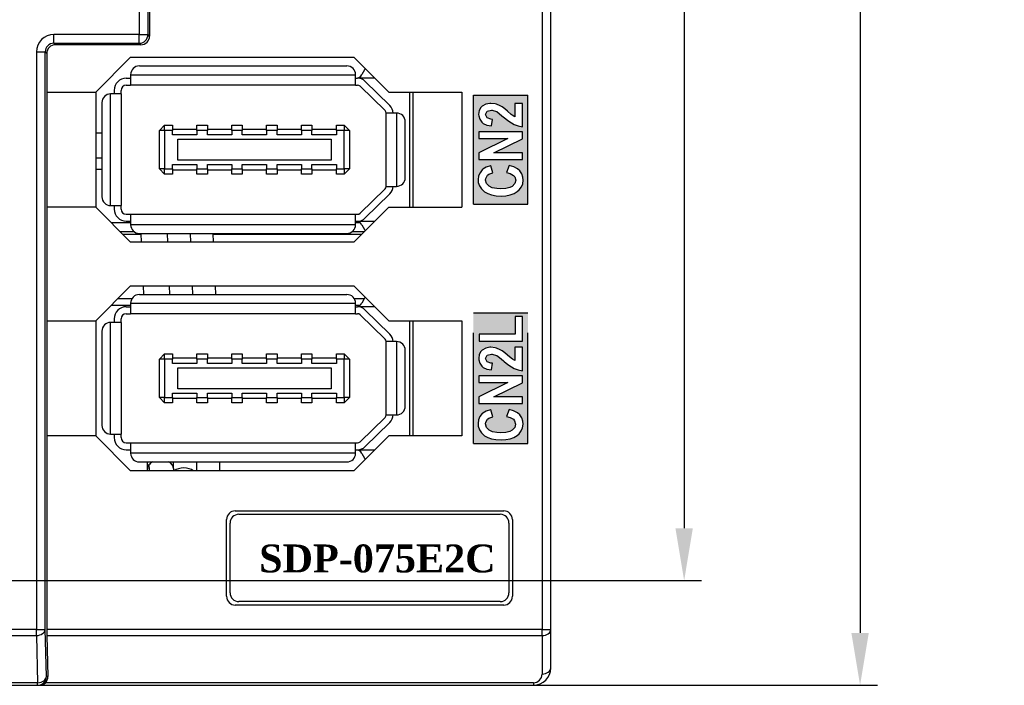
# Model space of a CAD drawing. Extents: x 14074 to 14381, y -3030 to -2703.
# Tile 16 of 27: x 14114 to 14171, y -2889 to -2851. Entities that reach past the tile are written whole.
import ezdxf

# ---------------------------------------------------------------- set-up
doc = ezdxf.new("R2010")
doc.units = 0
doc.linetypes.add('DASHED2', pattern=[9.525, 6.35, -3.175])
doc.layers.get('DEFPOINTS').update_dxf_attribs({"color": 8, "linetype": 'CONTINUOUS'})
doc.layers.add('TEXT', color=2, linetype='CONTINUOUS')
doc.layers.add('圖層1', color=3, linetype='DASHED2')
doc.styles.add('DIMEMSIONS', font='isocp.shx', dxfattribs={"bigfont": 'chineset.shx'})
doc.styles.get("Standard").update_dxf_attribs({"font": 'PMingLiU.ttf'})
doc.dimstyles.new('ISO-25', dxfattribs={"dimtxt": 3, "dimasz": 3, "dimexe": 1, "dimexo": 1, "dimgap": 2, "dimtad": 2, "dimtih": 1, "dimtoh": 1, "dimtxsty": 'STANDARD', "dimcen": 0, "dimclrd": 256, "dimclre": 256, "dimclrt": 256, "dimazin": 3, "dimtfac": 1, "dimtmove": 0, "dimatfit": 3})

# ---------------------------------------------------------------- blocks, each defined once
blk = doc.blocks.new('*D5')
at = {"layer": 'DEFPOINTS', "color": 0}
for p in [(14138.498, -2719.393), (14138.498, -2733.175), (14080.498, -2883.175)]:
    blk.add_point(p, dxfattribs=at)
at = {"layer": 'TEXT', "color": 7}
for p, q in [((14080.498, -2882.175), (14080.498, -2718.393)), ((14138.498, -2732.175), (14138.498, -2718.393)), ((14083.498, -2719.393), (14135.498, -2719.393))]:
    blk.add_line(p, q, dxfattribs=at)
for points in [[(14083.498, -2718.893), (14083.498, -2719.893), (14080.498, -2719.393)], [(14135.498, -2718.893), (14135.498, -2719.893), (14138.498, -2719.393)]]:
    blk.add_solid(points, dxfattribs=at)
at = {"layer": 'TEXT', "color": 7, "insert": (14109.498, -2715.695), "char_height": 3, "attachment_point": 5}
blk.add_mtext('58', dxfattribs=at)
blk = doc.blocks.new('*D7')
at = {"layer": 'DEFPOINTS', "color": 0}
for p in [(14138.498, -2733.175), (14080.498, -2883.175), (14152.144, -2883.175)]:
    blk.add_point(p, dxfattribs=at)
at = {"layer": 'TEXT', "color": 7}
for p, q in [((14139.498, -2733.175), (14153.144, -2733.175)), ((14152.144, -2736.175), (14152.144, -2880.175)), ((14081.498, -2883.175), (14153.144, -2883.175))]:
    blk.add_line(p, q, dxfattribs=at)
for points in [[(14151.644, -2736.175), (14152.644, -2736.175), (14152.144, -2733.175)], [(14151.644, -2880.175), (14152.644, -2880.175), (14152.144, -2883.175)]]:
    blk.add_solid(points, dxfattribs=at)
at = {"layer": 'TEXT', "color": 7, "insert": (14157.008, -2808.175), "char_height": 3, "attachment_point": 5}
blk.add_mtext('150', dxfattribs=at)
blk = doc.blocks.new('*D8')
at = {"layer": 'DEFPOINTS', "color": 0}
for p in [(14106.056, -2727.175), (14106.056, -2889.175), (14162.235, -2889.175)]:
    blk.add_point(p, dxfattribs=at)
at = {"layer": 'TEXT', "color": 7}
for p, q in [((14107.056, -2727.175), (14163.235, -2727.175)), ((14162.235, -2730.175), (14162.235, -2886.175)), ((14107.056, -2889.175), (14163.235, -2889.175))]:
    blk.add_line(p, q, dxfattribs=at)
for points in [[(14161.735, -2730.175), (14162.735, -2730.175), (14162.235, -2727.175)], [(14161.735, -2886.175), (14162.735, -2886.175), (14162.235, -2889.175)]]:
    blk.add_solid(points, dxfattribs=at)
at = {"layer": 'TEXT', "color": 7, "insert": (14167.1, -2808.175), "char_height": 3, "attachment_point": 5}
blk.add_mtext('162', dxfattribs=at)

msp = doc.modelspace()

# ---------------------------------------------------------------- hatches: boundary and pattern name
at = {"layer": '圖層1'}
h = msp.add_hatch(color=256, dxfattribs=at)
h.paths.add_polyline_path([(14140.059, -2855.352), (14143.183, -2855.352), (14143.183, -2861.599), (14140.059, -2861.599)])
h.paths.add_polyline_path([(14142.103, -2859.386), (14141.949, -2859.778), (14142.168, -2859.835), (14142.354, -2859.944), (14142.424, -2860.028), (14142.482, -2860.22), (14142.482, -2860.227), (14142.431, -2860.419), (14142.277, -2860.58), (14142.142, -2860.644), (14141.911, -2860.695), (14141.603, -2860.714), (14141.391, -2860.701), (14141.141, -2860.657), (14140.961, -2860.573), (14140.955, -2860.573), (14140.807, -2860.413), (14140.756, -2860.214), (14140.769, -2860.118), (14140.872, -2859.938), (14140.949, -2859.88), (14141.18, -2859.791), (14141.058, -2859.393), (14141.038, -2859.399), (14140.782, -2859.483), (14140.596, -2859.598), (14140.564, -2859.63), (14140.435, -2859.791), (14140.352, -2859.977), (14140.326, -2860.195), (14140.339, -2860.355), (14140.403, -2860.548), (14140.512, -2860.721), (14140.673, -2860.868), (14140.692, -2860.888), (14140.884, -2860.99), (14141.103, -2861.067), (14141.359, -2861.112), (14141.642, -2861.131), (14141.917, -2861.112), (14142.168, -2861.067), (14142.386, -2860.984), (14142.572, -2860.875), (14142.681, -2860.778), (14142.809, -2860.612), (14142.886, -2860.426), (14142.912, -2860.22), (14142.899, -2860.047), (14142.828, -2859.855), (14142.713, -2859.688), (14142.578, -2859.572), (14142.366, -2859.463)], flags=16)
h.paths.add_polyline_path([(14142.867, -2857.455), (14140.371, -2857.455), (14140.371, -2857.827), (14142.039, -2857.827), (14140.371, -2858.649), (14140.371, -2859.04), (14142.867, -2859.04), (14142.867, -2858.661), (14141.237, -2858.661), (14142.867, -2857.859)], flags=16)
h.paths.add_polyline_path([(14140.84, -2856.647), (14140.756, -2856.461), (14140.756, -2856.455), (14140.84, -2856.275), (14140.852, -2856.262), (14141.09, -2856.204), (14141.141, -2856.204), (14141.385, -2856.281), (14141.404, -2856.294), (14141.558, -2856.41), (14141.789, -2856.602), (14141.821, -2856.628), (14142.039, -2856.801), (14142.232, -2856.942), (14142.392, -2857.032), (14142.623, -2857.115), (14142.867, -2857.16), (14142.867, -2855.819), (14142.424, -2855.819), (14142.424, -2856.583), (14142.289, -2856.499), (14142.225, -2856.448), (14142.014, -2856.275), (14141.86, -2856.14), (14141.699, -2856.018), (14141.597, -2855.961), (14141.378, -2855.864), (14141.308, -2855.851), (14141.058, -2855.819), (14141, -2855.819), (14140.763, -2855.871), (14140.557, -2855.986), (14140.487, -2856.057), (14140.39, -2856.236), (14140.358, -2856.455), (14140.365, -2856.531), (14140.416, -2856.73), (14140.532, -2856.904), (14140.615, -2856.974), (14140.827, -2857.07), (14141.103, -2857.115), (14141.148, -2856.737), (14141.064, -2856.73), (14140.846, -2856.653)], flags=16)
h = msp.add_hatch(color=256, dxfattribs=at)
h.paths.add_polyline_path([(14140.84, -2870.629), (14140.757, -2870.443), (14140.757, -2870.437), (14140.84, -2870.257), (14140.853, -2870.245), (14141.091, -2870.187), (14141.142, -2870.187), (14141.386, -2870.264), (14141.405, -2870.277), (14141.559, -2870.392), (14141.79, -2870.585), (14141.822, -2870.61), (14142.04, -2870.783), (14142.232, -2870.925), (14142.393, -2871.014), (14142.624, -2871.098), (14142.868, -2871.143), (14142.868, -2869.802), (14142.425, -2869.802), (14142.425, -2870.565), (14142.29, -2870.482), (14142.226, -2870.431), (14142.014, -2870.257), (14141.86, -2870.123), (14141.7, -2870.001), (14141.597, -2869.943), (14141.379, -2869.847), (14141.309, -2869.834), (14141.058, -2869.802), (14141.001, -2869.802), (14140.763, -2869.853), (14140.558, -2869.969), (14140.487, -2870.039), (14140.391, -2870.219), (14140.359, -2870.437), (14140.366, -2870.514), (14140.417, -2870.713), (14140.532, -2870.886), (14140.616, -2870.957), (14140.828, -2871.053), (14141.103, -2871.098), (14141.148, -2870.719), (14141.065, -2870.713), (14140.847, -2870.636)], flags=16)
h.paths.add_polyline_path([(14140.059, -2867.827), (14143.183, -2867.827), (14143.183, -2875.324), (14140.059, -2875.324)])
h.paths.add_polyline_path([(14142.103, -2873.37), (14141.948, -2873.76), (14142.163, -2873.82), (14142.351, -2873.927), (14142.418, -2874.008), (14142.478, -2874.203), (14142.431, -2874.404), (14142.277, -2874.558), (14142.143, -2874.625), (14141.908, -2874.679), (14141.599, -2874.699), (14141.398, -2874.686), (14141.143, -2874.639), (14140.955, -2874.558), (14140.807, -2874.397), (14140.754, -2874.196), (14140.767, -2874.102), (14140.868, -2873.921), (14140.942, -2873.867), (14141.177, -2873.78), (14141.056, -2873.377), (14141.042, -2873.384), (14140.787, -2873.464), (14140.599, -2873.578), (14140.566, -2873.605), (14140.432, -2873.773), (14140.351, -2873.961), (14140.324, -2874.176), (14140.338, -2874.33), (14140.398, -2874.531), (14140.512, -2874.706), (14140.673, -2874.853), (14140.687, -2874.867), (14140.875, -2874.974), (14141.096, -2875.048), (14141.351, -2875.095), (14141.64, -2875.108), (14141.908, -2875.095), (14142.156, -2875.048), (14142.378, -2874.968), (14142.566, -2874.853), (14142.673, -2874.766), (14142.8, -2874.598), (14142.881, -2874.411), (14142.908, -2874.203), (14142.894, -2874.035), (14142.827, -2873.84), (14142.713, -2873.672), (14142.579, -2873.558), (14142.364, -2873.451)], flags=16)
h.paths.add_polyline_path([(14142.868, -2871.438), (14140.371, -2871.438), (14140.371, -2871.814), (14142.035, -2871.814), (14140.371, -2872.632), (14140.371, -2873.021), (14142.868, -2873.021), (14142.868, -2872.646), (14141.237, -2872.646), (14142.868, -2871.84)], flags=16)
h.paths.add_polyline_path([(14142.445, -2869.049), (14140.391, -2869.049), (14140.391, -2869.451), (14142.868, -2869.451), (14142.868, -2868.042), (14142.445, -2868.042)], flags=16)

# ---------------------------------------------------------------- linework, layer by layer
at = {"layer": 'TEXT', "color": 7}
for p, q in [((14121.485, -2760.188), (14121.485, -2851.962)), ((14143.998, -2760.188), (14143.998, -2885.968)), ((14144.498, -2885.968), (14144.498, -2760.175)), ((14120.893, -2769.925), (14120.893, -2851.87)), ((14121.393, -2851.87), (14121.393, -2769.925)), ((14120.893, -2851.87), (14115.993, -2851.87)), ((14115.993, -2852.37), (14115.993, -2851.87)), ((14120.893, -2851.87), (14121.393, -2851.87)), ((14120.893, -2852.37), (14120.893, -2851.87)), ((14121.485, -2851.962), (14121.393, -2851.87)), ((14115.993, -2852.37), (14120.893, -2852.37)), ((14116.085, -2852.462), (14115.993, -2852.37)), ((14120.985, -2852.462), (14116.085, -2852.462)), ((14120.893, -2852.37), (14120.985, -2852.462)), ((14114.993, -2852.87), (14114.993, -2885.968)), ((14114.993, -2852.87), (14115.493, -2852.87)), ((14115.493, -2885.968), (14115.493, -2852.87)), ((14115.493, -2852.87), (14115.585, -2852.962)), ((14115.585, -2852.962), (14115.585, -2855.175)), ((14120.398, -2853.175), (14118.398, -2855.175)), ((14120.398, -2853.175), (14133.198, -2853.175)), ((14133.198, -2853.175), (14135.198, -2855.175)), ((14120.398, -2854.175), (14120.398, -2854.775)), ((14120.398, -2854.175), (14133.298, -2854.175)), ((14120.898, -2853.675), (14132.798, -2853.675)), ((14133.298, -2854.775), (14133.298, -2854.175)), ((14133.815, -2853.893), (14133.666, -2854.167)), ((14120.148, -2854.375), (14120.398, -2854.375)), ((14133.298, -2854.375), (14133.418, -2854.375)), ((14134.398, -2854.375), (14133.418, -2854.375)), ((14135.268, -2855.947), (14133.838, -2854.547)), ((14115.585, -2855.175), (14118.398, -2855.175)), ((14115.611, -2861.775), (14115.611, -2855.175)), ((14118.398, -2855.175), (14118.398, -2861.775)), ((14119.848, -2855.275), (14119.248, -2855.275)), ((14119.248, -2861.675), (14119.248, -2855.275)), ((14119.448, -2855.075), (14119.448, -2855.275)), ((14119.848, -2855.275), (14119.848, -2855.075)), ((14119.848, -2855.275), (14119.848, -2861.675)), ((14120.148, -2854.775), (14120.398, -2854.775)), ((14133.298, -2854.775), (14120.398, -2854.775)), ((14133.298, -2854.775), (14133.418, -2854.775)), ((14133.558, -2854.832), (14134.988, -2856.232)), ((14135.198, -2855.175), (14139.398, -2855.175)), ((14136.398, -2855.175), (14136.398, -2861.775)), ((14136.598, -2861.775), (14136.598, -2855.175)), ((14139.398, -2855.175), (14139.398, -2861.775)), ((14118.748, -2855.775), (14118.748, -2861.175)), ((14135.648, -2856.375), (14135.048, -2856.375)), ((14135.048, -2860.575), (14135.048, -2856.375)), ((14135.648, -2856.375), (14135.648, -2860.575)), ((14136.148, -2860.075), (14136.148, -2856.875)), ((14118.748, -2857.529), (14118.398, -2857.529)), ((14122.348, -2857.075), (14122.048, -2857.375)), ((14122.048, -2859.575), (14122.048, -2857.375)), ((14122.348, -2857.375), (14122.048, -2857.375)), ((14122.348, -2857.075), (14122.798, -2857.075)), ((14122.348, -2857.375), (14122.348, -2857.075)), ((14122.798, -2857.375), (14122.348, -2857.375)), ((14122.348, -2857.375), (14122.348, -2859.575)), ((14122.798, -2857.075), (14122.798, -2857.375)), ((14124.198, -2857.325), (14122.798, -2857.325)), ((14122.798, -2857.625), (14122.798, -2857.375)), ((14124.198, -2857.075), (14124.798, -2857.075)), ((14124.198, -2857.375), (14124.198, -2857.075)), ((14124.798, -2857.375), (14124.198, -2857.375)), ((14124.198, -2857.375), (14124.198, -2857.625)), ((14124.798, -2857.075), (14124.798, -2857.375)), ((14126.198, -2857.325), (14124.798, -2857.325)), ((14124.798, -2857.625), (14124.798, -2857.375)), ((14126.198, -2857.075), (14126.798, -2857.075)), ((14126.198, -2857.375), (14126.198, -2857.075)), ((14126.798, -2857.375), (14126.198, -2857.375)), ((14126.198, -2857.375), (14126.198, -2857.625)), ((14126.798, -2857.075), (14126.798, -2857.375)), ((14128.198, -2857.325), (14126.798, -2857.325)), ((14126.798, -2857.625), (14126.798, -2857.375)), ((14128.198, -2857.075), (14128.798, -2857.075)), ((14128.198, -2857.375), (14128.198, -2857.075)), ((14128.798, -2857.375), (14128.198, -2857.375)), ((14128.198, -2857.375), (14128.198, -2857.625)), ((14128.798, -2857.075), (14128.798, -2857.375)), ((14130.198, -2857.325), (14128.798, -2857.325)), ((14128.798, -2857.625), (14128.798, -2857.375)), ((14130.198, -2857.075), (14130.798, -2857.075)), ((14130.198, -2857.375), (14130.198, -2857.075)), ((14130.798, -2857.375), (14130.198, -2857.375)), ((14130.198, -2857.375), (14130.198, -2857.625)), ((14130.798, -2857.075), (14130.798, -2857.375)), ((14132.198, -2857.325), (14130.798, -2857.325)), ((14130.798, -2857.625), (14130.798, -2857.375)), ((14132.198, -2857.075), (14132.648, -2857.075)), ((14132.198, -2857.375), (14132.198, -2857.075)), ((14132.648, -2857.375), (14132.198, -2857.375)), ((14132.198, -2857.375), (14132.198, -2857.625)), ((14132.948, -2857.375), (14132.648, -2857.075)), ((14132.648, -2857.075), (14132.648, -2857.375)), ((14132.648, -2859.575), (14132.648, -2857.375)), ((14132.948, -2857.375), (14132.648, -2857.375)), ((14132.948, -2857.375), (14132.948, -2859.575)), ((14124.198, -2857.625), (14122.798, -2857.625)), ((14123.098, -2859.075), (14123.098, -2857.875)), ((14123.098, -2857.875), (14131.898, -2857.875)), ((14126.198, -2857.625), (14124.798, -2857.625)), ((14128.198, -2857.625), (14126.798, -2857.625)), ((14130.198, -2857.625), (14128.798, -2857.625)), ((14132.198, -2857.625), (14130.798, -2857.625)), ((14131.898, -2857.875), (14131.898, -2859.075)), ((14118.748, -2858.967), (14118.398, -2858.967)), ((14131.898, -2859.075), (14123.098, -2859.075)), ((14118.748, -2859.601), (14118.398, -2859.601)), ((14122.348, -2859.875), (14122.048, -2859.575)), ((14122.348, -2859.575), (14122.048, -2859.575)), ((14122.348, -2859.575), (14122.798, -2859.575)), ((14122.348, -2859.875), (14122.348, -2859.575)), ((14122.798, -2859.575), (14122.798, -2859.325)), ((14122.798, -2859.325), (14124.198, -2859.325)), ((14122.798, -2859.575), (14122.798, -2859.875)), ((14122.798, -2859.625), (14124.198, -2859.625)), ((14124.198, -2859.325), (14124.198, -2859.575)), ((14124.198, -2859.875), (14124.198, -2859.575)), ((14124.198, -2859.575), (14124.798, -2859.575)), ((14124.798, -2859.575), (14124.798, -2859.325)), ((14124.798, -2859.325), (14126.198, -2859.325)), ((14124.798, -2859.575), (14124.798, -2859.875)), ((14124.798, -2859.625), (14126.198, -2859.625)), ((14126.198, -2859.325), (14126.198, -2859.575)), ((14126.198, -2859.575), (14126.798, -2859.575)), ((14126.198, -2859.875), (14126.198, -2859.575)), ((14126.798, -2859.575), (14126.798, -2859.325)), ((14126.798, -2859.325), (14128.198, -2859.325)), ((14126.798, -2859.575), (14126.798, -2859.875)), ((14126.798, -2859.625), (14128.198, -2859.625)), ((14128.198, -2859.325), (14128.198, -2859.575)), ((14128.198, -2859.575), (14128.798, -2859.575)), ((14128.198, -2859.875), (14128.198, -2859.575)), ((14128.798, -2859.575), (14128.798, -2859.325)), ((14128.798, -2859.325), (14130.198, -2859.325)), ((14128.798, -2859.575), (14128.798, -2859.875)), ((14128.798, -2859.625), (14130.198, -2859.625)), ((14130.198, -2859.325), (14130.198, -2859.575)), ((14130.198, -2859.575), (14130.798, -2859.575)), ((14130.198, -2859.875), (14130.198, -2859.575)), ((14130.798, -2859.575), (14130.798, -2859.325)), ((14130.798, -2859.325), (14132.198, -2859.325)), ((14130.798, -2859.575), (14130.798, -2859.875)), ((14130.798, -2859.625), (14132.198, -2859.625)), ((14132.198, -2859.325), (14132.198, -2859.575)), ((14132.198, -2859.575), (14132.648, -2859.575)), ((14132.198, -2859.875), (14132.198, -2859.575)), ((14132.948, -2859.575), (14132.648, -2859.875)), ((14132.648, -2859.575), (14132.648, -2859.875)), ((14132.948, -2859.575), (14132.648, -2859.575)), ((14122.798, -2859.875), (14122.348, -2859.875)), ((14124.798, -2859.875), (14124.198, -2859.875)), ((14126.798, -2859.875), (14126.198, -2859.875)), ((14128.798, -2859.875), (14128.198, -2859.875)), ((14130.798, -2859.875), (14130.198, -2859.875)), ((14132.648, -2859.875), (14132.198, -2859.875)), ((14134.988, -2860.718), (14133.558, -2862.118)), ((14135.048, -2860.575), (14135.648, -2860.575)), ((14133.838, -2862.404), (14135.268, -2861.004)), ((14115.585, -2861.775), (14115.585, -2868.275)), ((14118.398, -2861.775), (14115.585, -2861.775)), ((14118.398, -2861.775), (14120.398, -2863.775)), ((14119.248, -2861.675), (14119.848, -2861.675)), ((14119.448, -2861.675), (14119.448, -2861.875)), ((14119.848, -2861.875), (14119.848, -2861.675)), ((14133.198, -2863.775), (14135.198, -2861.775)), ((14135.198, -2861.775), (14139.398, -2861.775)), ((14120.148, -2862.175), (14120.398, -2862.175)), ((14120.148, -2862.575), (14120.398, -2862.575)), ((14120.398, -2862.175), (14120.398, -2862.775)), ((14120.398, -2862.175), (14133.298, -2862.175)), ((14133.298, -2862.175), (14133.418, -2862.175)), ((14133.298, -2862.775), (14133.298, -2862.175)), ((14133.298, -2862.575), (14133.418, -2862.575)), ((14133.418, -2862.575), (14134.398, -2862.575)), ((14120.398, -2862.675), (14119.298, -2862.675)), ((14120.598, -2863.175), (14119.798, -2863.175)), ((14133.298, -2862.775), (14120.398, -2862.775)), ((14133.798, -2863.175), (14133.098, -2863.175)), ((14133.58, -2862.675), (14133.298, -2862.675)), ((14133.666, -2862.784), (14133.815, -2863.058)), ((14119.945, -2863.322), (14121.007, -2863.322)), ((14133.198, -2863.775), (14120.398, -2863.775)), ((14120.898, -2863.275), (14132.798, -2863.275)), ((14121.025, -2863.775), (14121.005, -2863.275)), ((14122.526, -2863.775), (14122.506, -2863.275)), ((14123.841, -2863.775), (14123.821, -2863.275)), ((14125.155, -2863.775), (14125.135, -2863.275)), ((14125.137, -2863.322), (14133.652, -2863.322)), ((14120.398, -2866.275), (14118.398, -2868.275)), ((14120.398, -2866.275), (14133.198, -2866.275)), ((14121.145, -2866.775), (14121.125, -2866.275)), ((14122.647, -2866.775), (14122.627, -2866.275)), ((14123.961, -2866.775), (14123.941, -2866.275)), ((14125.276, -2866.775), (14125.256, -2866.275)), ((14133.198, -2866.275), (14135.198, -2868.275)), ((14120.463, -2867.029), (14119.645, -2867.029)), ((14120.898, -2866.775), (14132.798, -2866.775)), ((14133.796, -2867.029), (14133.233, -2867.029)), ((14133.815, -2866.993), (14133.666, -2867.267)), ((14119.291, -2867.382), (14120.398, -2867.382)), ((14120.148, -2867.475), (14120.398, -2867.475)), ((14120.398, -2867.275), (14120.398, -2867.875)), ((14120.398, -2867.275), (14133.298, -2867.275)), ((14133.298, -2867.875), (14133.298, -2867.275)), ((14133.298, -2867.382), (14133.571, -2867.382)), ((14133.298, -2867.475), (14133.418, -2867.475)), ((14134.398, -2867.475), (14133.418, -2867.475)), ((14135.268, -2869.047), (14133.838, -2867.647)), ((14115.585, -2868.275), (14118.398, -2868.275)), ((14115.611, -2874.875), (14115.611, -2868.275)), ((14118.398, -2868.275), (14118.398, -2874.875)), ((14119.448, -2868.175), (14119.448, -2868.375)), ((14119.848, -2868.375), (14119.848, -2868.175)), ((14120.148, -2867.875), (14120.398, -2867.875)), ((14133.298, -2867.875), (14120.398, -2867.875)), ((14133.298, -2867.875), (14133.418, -2867.875)), ((14133.558, -2867.932), (14134.988, -2869.332)), ((14135.198, -2868.275), (14139.398, -2868.275)), ((14136.398, -2868.275), (14136.398, -2874.875)), ((14136.598, -2874.875), (14136.598, -2868.275)), ((14139.398, -2868.275), (14139.398, -2874.875)), ((14118.748, -2868.875), (14118.748, -2874.275)), ((14119.848, -2868.375), (14119.248, -2868.375)), ((14119.248, -2874.775), (14119.248, -2868.375)), ((14119.848, -2868.375), (14119.848, -2874.775)), ((14135.648, -2869.475), (14135.048, -2869.475)), ((14135.048, -2873.675), (14135.048, -2869.475)), ((14135.648, -2869.475), (14135.648, -2873.675)), ((14136.148, -2873.175), (14136.148, -2869.975)), ((14122.348, -2870.175), (14122.048, -2870.475)), ((14122.048, -2872.675), (14122.048, -2870.475)), ((14122.348, -2870.475), (14122.048, -2870.475)), ((14122.348, -2870.175), (14122.798, -2870.175)), ((14122.348, -2870.475), (14122.348, -2870.175)), ((14122.798, -2870.475), (14122.348, -2870.475)), ((14122.348, -2870.475), (14122.348, -2872.675)), ((14122.798, -2870.175), (14122.798, -2870.475)), ((14124.198, -2870.425), (14122.798, -2870.425)), ((14122.798, -2870.725), (14122.798, -2870.475)), ((14124.198, -2870.175), (14124.798, -2870.175)), ((14124.198, -2870.475), (14124.198, -2870.175)), ((14124.798, -2870.475), (14124.198, -2870.475)), ((14124.198, -2870.475), (14124.198, -2870.725)), ((14124.798, -2870.175), (14124.798, -2870.475)), ((14126.198, -2870.425), (14124.798, -2870.425)), ((14124.798, -2870.725), (14124.798, -2870.475)), ((14126.198, -2870.175), (14126.798, -2870.175)), ((14126.198, -2870.475), (14126.198, -2870.175)), ((14126.798, -2870.475), (14126.198, -2870.475)), ((14126.198, -2870.475), (14126.198, -2870.725)), ((14126.798, -2870.175), (14126.798, -2870.475)), ((14128.198, -2870.425), (14126.798, -2870.425)), ((14126.798, -2870.725), (14126.798, -2870.475)), ((14128.198, -2870.175), (14128.798, -2870.175)), ((14128.198, -2870.475), (14128.198, -2870.175)), ((14128.798, -2870.475), (14128.198, -2870.475)), ((14128.198, -2870.475), (14128.198, -2870.725)), ((14128.798, -2870.175), (14128.798, -2870.475)), ((14130.198, -2870.425), (14128.798, -2870.425)), ((14128.798, -2870.725), (14128.798, -2870.475)), ((14130.198, -2870.175), (14130.798, -2870.175)), ((14130.198, -2870.475), (14130.198, -2870.175)), ((14130.798, -2870.475), (14130.198, -2870.475)), ((14130.198, -2870.475), (14130.198, -2870.725)), ((14130.798, -2870.175), (14130.798, -2870.475)), ((14132.198, -2870.425), (14130.798, -2870.425)), ((14130.798, -2870.725), (14130.798, -2870.475)), ((14132.198, -2870.175), (14132.648, -2870.175)), ((14132.198, -2870.475), (14132.198, -2870.175)), ((14132.648, -2870.475), (14132.198, -2870.475)), ((14132.198, -2870.475), (14132.198, -2870.725)), ((14132.948, -2870.475), (14132.648, -2870.175)), ((14132.648, -2870.175), (14132.648, -2870.475)), ((14132.648, -2872.675), (14132.648, -2870.475)), ((14132.948, -2870.475), (14132.648, -2870.475)), ((14132.948, -2870.475), (14132.948, -2872.675)), ((14124.198, -2870.725), (14122.798, -2870.725)), ((14123.098, -2872.175), (14123.098, -2870.975)), ((14123.098, -2870.975), (14131.898, -2870.975)), ((14126.198, -2870.725), (14124.798, -2870.725)), ((14128.198, -2870.725), (14126.798, -2870.725)), ((14130.198, -2870.725), (14128.798, -2870.725)), ((14132.198, -2870.725), (14130.798, -2870.725)), ((14131.898, -2870.975), (14131.898, -2872.175)), ((14131.898, -2872.175), (14123.098, -2872.175)), ((14122.348, -2872.975), (14122.048, -2872.675)), ((14122.348, -2872.675), (14122.048, -2872.675)), ((14122.348, -2872.675), (14122.798, -2872.675)), ((14122.348, -2872.975), (14122.348, -2872.675)), ((14122.798, -2872.675), (14122.798, -2872.425)), ((14122.798, -2872.425), (14124.198, -2872.425)), ((14122.798, -2872.675), (14122.798, -2872.975)), ((14122.798, -2872.725), (14124.198, -2872.725)), ((14124.198, -2872.425), (14124.198, -2872.675)), ((14124.198, -2872.975), (14124.198, -2872.675)), ((14124.198, -2872.675), (14124.798, -2872.675)), ((14124.798, -2872.675), (14124.798, -2872.425)), ((14124.798, -2872.425), (14126.198, -2872.425)), ((14124.798, -2872.675), (14124.798, -2872.975)), ((14124.798, -2872.725), (14126.198, -2872.725)), ((14126.198, -2872.425), (14126.198, -2872.675)), ((14126.198, -2872.675), (14126.798, -2872.675)), ((14126.198, -2872.975), (14126.198, -2872.675)), ((14126.798, -2872.675), (14126.798, -2872.425)), ((14126.798, -2872.425), (14128.198, -2872.425)), ((14126.798, -2872.675), (14126.798, -2872.975)), ((14126.798, -2872.725), (14128.198, -2872.725)), ((14128.198, -2872.425), (14128.198, -2872.675)), ((14128.198, -2872.675), (14128.798, -2872.675)), ((14128.198, -2872.975), (14128.198, -2872.675)), ((14128.798, -2872.675), (14128.798, -2872.425)), ((14128.798, -2872.425), (14130.198, -2872.425)), ((14128.798, -2872.675), (14128.798, -2872.975)), ((14128.798, -2872.725), (14130.198, -2872.725)), ((14130.198, -2872.425), (14130.198, -2872.675)), ((14130.198, -2872.675), (14130.798, -2872.675)), ((14130.198, -2872.975), (14130.198, -2872.675)), ((14130.798, -2872.675), (14130.798, -2872.425)), ((14130.798, -2872.425), (14132.198, -2872.425)), ((14130.798, -2872.675), (14130.798, -2872.975)), ((14130.798, -2872.725), (14132.198, -2872.725)), ((14132.198, -2872.425), (14132.198, -2872.675)), ((14132.198, -2872.675), (14132.648, -2872.675)), ((14132.198, -2872.975), (14132.198, -2872.675)), ((14132.948, -2872.675), (14132.648, -2872.975)), ((14132.648, -2872.675), (14132.648, -2872.975)), ((14132.948, -2872.675), (14132.648, -2872.675)), ((14122.798, -2872.975), (14122.348, -2872.975)), ((14124.798, -2872.975), (14124.198, -2872.975)), ((14126.798, -2872.975), (14126.198, -2872.975)), ((14128.798, -2872.975), (14128.198, -2872.975)), ((14130.798, -2872.975), (14130.198, -2872.975)), ((14132.648, -2872.975), (14132.198, -2872.975)), ((14134.988, -2873.818), (14133.558, -2875.218)), ((14135.048, -2873.675), (14135.648, -2873.675)), ((14133.838, -2875.504), (14135.268, -2874.104)), ((14115.585, -2874.875), (14115.585, -2885.968)), ((14118.398, -2874.875), (14115.585, -2874.875)), ((14118.398, -2874.875), (14120.398, -2876.875)), ((14119.248, -2874.775), (14119.848, -2874.775)), ((14119.448, -2874.775), (14119.448, -2874.975)), ((14119.848, -2874.975), (14119.848, -2874.775)), ((14135.198, -2874.875), (14133.198, -2876.875)), ((14139.398, -2874.875), (14135.198, -2874.875)), ((14120.148, -2875.275), (14120.398, -2875.275)), ((14120.398, -2875.275), (14120.398, -2875.875)), ((14120.398, -2875.275), (14133.298, -2875.275)), ((14133.298, -2875.275), (14133.418, -2875.275)), ((14133.298, -2875.875), (14133.298, -2875.275)), ((14120.148, -2875.675), (14120.398, -2875.675)), ((14133.298, -2875.875), (14120.398, -2875.875)), ((14133.298, -2875.675), (14133.418, -2875.675)), ((14133.418, -2875.675), (14134.398, -2875.675)), ((14133.666, -2875.884), (14133.815, -2876.158)), ((14120.898, -2876.375), (14132.798, -2876.375)), ((14121.362, -2876.765), (14121.36, -2876.375)), ((14121.364, -2876.875), (14121.362, -2876.765)), ((14122.862, -2876.757), (14122.86, -2876.375)), ((14122.862, -2876.757), (14122.864, -2876.875)), ((14124.192, -2876.875), (14124.189, -2876.375)), ((14125.522, -2876.875), (14125.519, -2876.375)), ((14133.198, -2876.875), (14120.398, -2876.875)), ((14126.398, -2879.175), (14141.798, -2879.175)), ((14126.598, -2879.375), (14141.598, -2879.375)), ((14125.898, -2884.075), (14125.898, -2879.675)), ((14126.098, -2883.875), (14126.098, -2879.875)), ((14142.098, -2879.875), (14142.098, -2883.875)), ((14142.298, -2879.675), (14142.298, -2884.075)), ((14141.798, -2884.575), (14126.398, -2884.575)), ((14141.598, -2884.375), (14126.598, -2884.375)), ((14114.993, -2885.968), (14097.773, -2885.968)), ((14097.773, -2886.322), (14114.993, -2886.322)), ((14114.993, -2885.968), (14115.493, -2885.968)), ((14114.993, -2886.322), (14114.993, -2885.968)), ((14114.993, -2886.322), (14115.064, -2889.029)), ((14115.564, -2888.675), (14115.493, -2885.968)), ((14143.998, -2885.968), (14115.585, -2885.968)), ((14115.589, -2886.322), (14143.998, -2886.322)), ((14115.589, -2886.322), (14115.65, -2888.675)), ((14143.998, -2886.322), (14143.998, -2885.968)), ((14143.998, -2885.968), (14144.498, -2885.968)), ((14143.998, -2886.322), (14143.998, -2888.529)), ((14144.498, -2888.175), (14144.498, -2885.968)), ((14115.064, -2889.029), (14097.702, -2889.029)), ((14097.702, -2889.175), (14115.064, -2889.175)), ((14115.064, -2889.175), (14115.064, -2889.029)), ((14115.064, -2889.175), (14115.169, -2889.175)), ((14115.169, -2889.175), (14143.498, -2889.175)), ((14143.498, -2889.029), (14115.513, -2889.029)), ((14115.65, -2888.675), (14115.564, -2888.675)), ((14143.498, -2889.029), (14143.498, -2889.175))]:
    msp.add_line(p, q, dxfattribs=at)
for centre, radius, start, end in [((14120.898, -2854.175), 0.5, 90, 180), ((14132.798, -2854.175), 0.5, 0, 90), ((14133.315, -2853.975), 0.4, 270, 331.4328), ((14134.518, -2854.275), 0.8, 146.2129, 151.4328), ((14120.148, -2855.075), 0.7, 90, 180), ((14133.418, -2854.975), 0.6, 45.6074, 90), ((14119.248, -2855.775), 0.5, 90, 180), ((14120.148, -2855.075), 0.3, 90, 180), ((14133.418, -2854.975), 0.2, 45.6074, 90), ((14134.848, -2856.375), 0.2, 0, 45.6074), ((14134.848, -2856.375), 0.6, 0, 45.6074), ((14135.648, -2856.875), 0.5, 0, 90), ((14135.648, -2860.075), 0.5, 270, 0), ((14134.848, -2860.575), 0.2, 314.3926, 0), ((14134.848, -2860.575), 0.6, 314.3926, 0), ((14119.248, -2861.175), 0.5, 180, 270), ((14120.148, -2861.875), 0.7, 180, 270), ((14120.148, -2861.875), 0.3, 180, 270), ((14133.315, -2862.975), 0.4, 28.5672, 90), ((14133.418, -2861.975), 0.2, 270, 314.3926), ((14133.418, -2861.975), 0.6, 270, 314.3926), ((14120.898, -2862.775), 0.5, 180, 270), ((14132.798, -2862.775), 0.5, 270, 0), ((14134.518, -2862.675), 0.8, 208.5672, 213.7871), ((14120.898, -2867.275), 0.5, 90, 180), ((14132.798, -2867.275), 0.5, 0, 90), ((14134.518, -2867.375), 0.8, 146.2129, 151.4328), ((14120.148, -2868.175), 0.7, 90, 180), ((14133.315, -2867.075), 0.4, 270, 331.4328), ((14133.418, -2868.075), 0.6, 45.6074, 90), ((14120.148, -2868.175), 0.3, 90, 180), ((14133.418, -2868.075), 0.2, 45.6074, 90), ((14119.248, -2868.875), 0.5, 90, 180), ((14134.848, -2869.475), 0.2, 0, 45.6074), ((14134.848, -2869.475), 0.6, 0, 45.6074), ((14135.648, -2869.975), 0.5, 0, 90), ((14135.648, -2873.175), 0.5, 270, 0), ((14134.848, -2873.675), 0.2, 314.3926, 0), ((14134.848, -2873.675), 0.6, 314.3926, 0), ((14119.248, -2874.275), 0.5, 180, 270), ((14120.148, -2874.975), 0.7, 180, 270), ((14120.148, -2874.975), 0.3, 180, 270), ((14133.418, -2875.075), 0.2, 270, 314.3926), ((14133.418, -2875.075), 0.6, 270, 314.3926), ((14120.898, -2875.875), 0.5, 180, 270), ((14132.798, -2875.875), 0.5, 270, 0), ((14133.315, -2876.075), 0.4, 28.5672, 90), ((14134.518, -2875.775), 0.8, 208.5672, 213.7871), ((14126.398, -2879.675), 0.5, 90, 180), ((14126.598, -2879.875), 0.5, 90, 180), ((14141.598, -2879.875), 0.5, 0, 90), ((14141.798, -2879.675), 0.5, 0, 90), ((14126.398, -2884.075), 0.5, 180, 270), ((14126.598, -2883.875), 0.5, 180, 270), ((14141.598, -2883.875), 0.5, 270, 0), ((14141.798, -2884.075), 0.5, 270, 0), ((14143.498, -2888.175), 1, 270, 0), ((14143.498, -2888.529), 0.5, 270, 0)]:
    msp.add_arc(centre, radius, start, end, dxfattribs=at)
for centre, major_axis, ratio, start_param, end_param in [((14115.994, -2852.871), (-0.708, 0.708), 0.999315, 5.49813, 7.068241), ((14120.893, -2851.87), (0.354, 0.354), 0.999315, 3.927333, 5.497445), ((14115.994, -2852.871), (-0.354, 0.354), 0.997948, 5.49813, 7.068241), ((14116.085, -2852.962), (-0.354, 0.354), 0.999315, 5.49813, 7.068241), ((14120.985, -2851.962), (0.354, -0.354), 0.999315, 5.49813, 7.068241), ((14122.112, -2876.761), (-0.75, -0.004), 0.647999, 5.802233, 6.283185), ((14122.112, -2876.761), (-0.75, -0.004), 0.647999, 5.356972, 5.802233), ((14125.726, -2874.006), (3.348, 4.716), 0.565442, 2.474551, 2.552471), ((14122.112, -2876.761), (-0.75, -0.004), 0.647999, 3.141592, 4.051121), ((14123.444, -2877.204), (-0.75, -0.004), 0.647999, 3.875498, 5.532595), ((14114.993, -2885.968), (0.5, 0.013), 0.706986, 4.693878, 6.246163), ((14115.598, -2885.968), (0, 0.5), 0.026186, 1.570796, 2.356194), ((14143.998, -2885.968), (0.5, 0), 0.707107, 4.712389, 6.283185), ((14143.998, -2888.175), (0.5, 0), 0.707107, 4.712389, 6.283185), ((14115.064, -2888.675), (0.5, 0.013), 0.706986, 4.693878, 6.246163), ((14115.064, -2888.675), (0, -0.5), 0.999657, 0, 1.570796), ((14115.169, -2888.675), (0, -0.5), 0.974157, 0, 0.785398), ((14115.15, -2888.675), (0.363, -0.354), 0.974157, 0, 0.785398)]:
    msp.add_ellipse(centre, major_axis=major_axis, ratio=ratio, start_param=start_param, end_param=end_param, dxfattribs=at)
at = {"layer": '圖層1'}
for p, q in [((14140.059, -2861.599), (14140.059, -2855.352)), ((14140.059, -2855.352), (14143.183, -2855.352)), ((14140.763, -2855.871), (14140.557, -2855.986)), ((14141, -2855.819), (14140.763, -2855.871)), ((14141.058, -2855.819), (14141, -2855.819)), ((14141.308, -2855.851), (14141.058, -2855.819)), ((14141.378, -2855.864), (14141.308, -2855.851)), ((14141.597, -2855.961), (14141.378, -2855.864)), ((14142.867, -2855.819), (14142.424, -2855.819)), ((14142.424, -2855.819), (14142.424, -2856.583)), ((14142.867, -2857.16), (14142.867, -2855.819)), ((14143.183, -2861.599), (14143.183, -2855.352)), ((14140.39, -2856.236), (14140.358, -2856.455)), ((14140.358, -2856.455), (14140.365, -2856.531)), ((14140.487, -2856.057), (14140.39, -2856.236)), ((14140.557, -2855.986), (14140.487, -2856.057)), ((14140.756, -2856.455), (14140.84, -2856.275)), ((14140.756, -2856.461), (14140.756, -2856.455)), ((14140.84, -2856.647), (14140.756, -2856.461)), ((14140.84, -2856.275), (14140.852, -2856.262)), ((14140.852, -2856.262), (14141.09, -2856.204)), ((14141.09, -2856.204), (14141.141, -2856.204)), ((14141.141, -2856.204), (14141.385, -2856.281)), ((14141.385, -2856.281), (14141.404, -2856.294)), ((14141.404, -2856.294), (14141.558, -2856.41)), ((14141.558, -2856.41), (14141.789, -2856.602)), ((14141.699, -2856.018), (14141.597, -2855.961)), ((14141.86, -2856.14), (14141.699, -2856.018)), ((14142.014, -2856.275), (14141.86, -2856.14)), ((14142.225, -2856.448), (14142.014, -2856.275)), ((14142.289, -2856.499), (14142.225, -2856.448)), ((14140.365, -2856.531), (14140.416, -2856.73)), ((14140.416, -2856.73), (14140.532, -2856.904)), ((14140.532, -2856.904), (14140.615, -2856.974)), ((14140.615, -2856.974), (14140.827, -2857.07)), ((14140.846, -2856.653), (14140.84, -2856.647)), ((14141.064, -2856.73), (14140.846, -2856.653)), ((14141.148, -2856.737), (14141.064, -2856.73)), ((14141.103, -2857.115), (14141.148, -2856.737)), ((14141.789, -2856.602), (14141.821, -2856.628)), ((14141.821, -2856.628), (14142.039, -2856.801)), ((14142.039, -2856.801), (14142.232, -2856.942)), ((14142.232, -2856.942), (14142.392, -2857.032)), ((14142.424, -2856.583), (14142.289, -2856.499)), ((14140.371, -2857.455), (14140.371, -2857.827)), ((14142.867, -2857.455), (14140.371, -2857.455)), ((14140.827, -2857.07), (14141.103, -2857.115)), ((14142.392, -2857.032), (14142.623, -2857.115)), ((14142.623, -2857.115), (14142.867, -2857.16)), ((14142.867, -2857.859), (14142.867, -2857.455)), ((14142.039, -2857.827), (14140.371, -2858.649)), ((14140.371, -2857.827), (14142.039, -2857.827)), ((14141.237, -2858.661), (14142.867, -2857.859)), ((14140.371, -2858.649), (14140.371, -2859.04)), ((14142.867, -2858.661), (14141.237, -2858.661)), ((14142.867, -2859.04), (14142.867, -2858.661)), ((14140.371, -2859.04), (14142.867, -2859.04)), ((14140.435, -2859.791), (14140.352, -2859.977)), ((14140.564, -2859.63), (14140.435, -2859.791)), ((14140.596, -2859.598), (14140.564, -2859.63)), ((14140.782, -2859.483), (14140.596, -2859.598)), ((14141.038, -2859.399), (14140.782, -2859.483)), ((14140.949, -2859.88), (14141.18, -2859.791)), ((14141.058, -2859.393), (14141.038, -2859.399)), ((14141.18, -2859.791), (14141.058, -2859.393)), ((14142.103, -2859.386), (14141.949, -2859.778)), ((14141.949, -2859.778), (14142.168, -2859.835)), ((14142.366, -2859.463), (14142.103, -2859.386)), ((14142.168, -2859.835), (14142.354, -2859.944)), ((14142.578, -2859.572), (14142.366, -2859.463)), ((14142.713, -2859.688), (14142.578, -2859.572)), ((14142.828, -2859.855), (14142.713, -2859.688)), ((14140.352, -2859.977), (14140.326, -2860.195)), ((14140.326, -2860.195), (14140.339, -2860.355)), ((14140.339, -2860.355), (14140.403, -2860.548)), ((14140.756, -2860.214), (14140.769, -2860.118)), ((14140.807, -2860.413), (14140.756, -2860.214)), ((14140.769, -2860.118), (14140.872, -2859.938)), ((14140.955, -2860.573), (14140.807, -2860.413)), ((14140.872, -2859.938), (14140.949, -2859.88)), ((14142.354, -2859.944), (14142.424, -2860.028)), ((14142.424, -2860.028), (14142.482, -2860.22)), ((14142.482, -2860.227), (14142.431, -2860.419)), ((14142.482, -2860.22), (14142.482, -2860.227)), ((14142.899, -2860.047), (14142.828, -2859.855)), ((14142.886, -2860.426), (14142.912, -2860.22)), ((14142.912, -2860.22), (14142.899, -2860.047)), ((14140.403, -2860.548), (14140.512, -2860.721)), ((14140.512, -2860.721), (14140.673, -2860.868)), ((14140.673, -2860.868), (14140.692, -2860.888)), ((14140.692, -2860.888), (14140.884, -2860.99)), ((14140.961, -2860.573), (14140.955, -2860.573)), ((14141.141, -2860.657), (14140.961, -2860.573)), ((14141.391, -2860.701), (14141.141, -2860.657)), ((14141.603, -2860.714), (14141.391, -2860.701)), ((14141.911, -2860.695), (14141.603, -2860.714)), ((14142.142, -2860.644), (14141.911, -2860.695)), ((14142.277, -2860.58), (14142.142, -2860.644)), ((14142.431, -2860.419), (14142.277, -2860.58)), ((14142.386, -2860.984), (14142.572, -2860.875)), ((14142.572, -2860.875), (14142.681, -2860.778)), ((14142.681, -2860.778), (14142.809, -2860.612)), ((14142.809, -2860.612), (14142.886, -2860.426)), ((14140.884, -2860.99), (14141.103, -2861.067)), ((14141.103, -2861.067), (14141.359, -2861.112)), ((14141.359, -2861.112), (14141.642, -2861.131)), ((14141.642, -2861.131), (14141.917, -2861.112)), ((14141.917, -2861.112), (14142.168, -2861.067)), ((14142.168, -2861.067), (14142.386, -2860.984)), ((14140.059, -2861.599), (14143.183, -2861.599)), ((14140.059, -2875.324), (14140.059, -2867.827)), ((14140.059, -2867.827), (14143.183, -2867.827)), ((14142.868, -2868.042), (14142.445, -2868.042)), ((14142.445, -2868.042), (14142.445, -2869.049)), ((14142.868, -2869.451), (14142.868, -2868.042)), ((14143.183, -2875.324), (14143.183, -2867.827)), ((14140.391, -2869.049), (14140.391, -2869.451)), ((14142.445, -2869.049), (14140.391, -2869.049)), ((14140.391, -2869.451), (14142.868, -2869.451)), ((14140.558, -2869.969), (14140.487, -2870.039)), ((14140.763, -2869.853), (14140.558, -2869.969)), ((14141.001, -2869.802), (14140.763, -2869.853)), ((14141.058, -2869.802), (14141.001, -2869.802)), ((14141.309, -2869.834), (14141.058, -2869.802)), ((14141.379, -2869.847), (14141.309, -2869.834)), ((14141.597, -2869.943), (14141.379, -2869.847)), ((14141.7, -2870.001), (14141.597, -2869.943)), ((14141.86, -2870.123), (14141.7, -2870.001)), ((14142.868, -2869.802), (14142.425, -2869.802)), ((14142.425, -2869.802), (14142.425, -2870.565)), ((14142.868, -2871.143), (14142.868, -2869.802)), ((14140.391, -2870.219), (14140.359, -2870.437)), ((14140.359, -2870.437), (14140.366, -2870.514)), ((14140.366, -2870.514), (14140.417, -2870.713)), ((14140.487, -2870.039), (14140.391, -2870.219)), ((14140.757, -2870.437), (14140.84, -2870.257)), ((14140.757, -2870.443), (14140.757, -2870.437)), ((14140.84, -2870.629), (14140.757, -2870.443)), ((14140.84, -2870.257), (14140.853, -2870.245)), ((14140.853, -2870.245), (14141.091, -2870.187)), ((14141.091, -2870.187), (14141.142, -2870.187)), ((14141.142, -2870.187), (14141.386, -2870.264)), ((14141.386, -2870.264), (14141.405, -2870.277)), ((14141.405, -2870.277), (14141.559, -2870.392)), ((14141.559, -2870.392), (14141.79, -2870.585)), ((14142.014, -2870.257), (14141.86, -2870.123)), ((14142.226, -2870.431), (14142.014, -2870.257)), ((14142.29, -2870.482), (14142.226, -2870.431)), ((14142.425, -2870.565), (14142.29, -2870.482)), ((14140.417, -2870.713), (14140.532, -2870.886)), ((14140.532, -2870.886), (14140.616, -2870.957)), ((14140.616, -2870.957), (14140.828, -2871.053)), ((14140.828, -2871.053), (14141.103, -2871.098)), ((14140.847, -2870.636), (14140.84, -2870.629)), ((14141.065, -2870.713), (14140.847, -2870.636)), ((14141.148, -2870.719), (14141.065, -2870.713)), ((14141.103, -2871.098), (14141.148, -2870.719)), ((14141.79, -2870.585), (14141.822, -2870.61)), ((14141.822, -2870.61), (14142.04, -2870.783)), ((14142.04, -2870.783), (14142.232, -2870.925)), ((14142.232, -2870.925), (14142.393, -2871.014)), ((14142.393, -2871.014), (14142.624, -2871.098)), ((14142.624, -2871.098), (14142.868, -2871.143)), ((14140.371, -2871.438), (14140.371, -2871.814)), ((14142.868, -2871.438), (14140.371, -2871.438)), ((14142.868, -2871.84), (14142.868, -2871.438)), ((14142.035, -2871.814), (14140.371, -2872.632)), ((14140.371, -2871.814), (14142.035, -2871.814)), ((14141.237, -2872.646), (14142.868, -2871.84)), ((14140.371, -2872.632), (14140.371, -2873.021)), ((14142.868, -2872.646), (14141.237, -2872.646)), ((14142.868, -2873.021), (14142.868, -2872.646)), ((14140.371, -2873.021), (14142.868, -2873.021)), ((14141.042, -2873.384), (14140.787, -2873.464)), ((14141.056, -2873.377), (14141.042, -2873.384)), ((14141.177, -2873.78), (14141.056, -2873.377)), ((14142.103, -2873.37), (14141.948, -2873.76)), ((14142.364, -2873.451), (14142.103, -2873.37)), ((14140.351, -2873.961), (14140.324, -2874.176)), ((14140.432, -2873.773), (14140.351, -2873.961)), ((14140.566, -2873.605), (14140.432, -2873.773)), ((14140.599, -2873.578), (14140.566, -2873.605)), ((14140.787, -2873.464), (14140.599, -2873.578)), ((14140.767, -2874.102), (14140.868, -2873.921)), ((14140.868, -2873.921), (14140.942, -2873.867)), ((14140.942, -2873.867), (14141.177, -2873.78)), ((14141.948, -2873.76), (14142.163, -2873.82)), ((14142.163, -2873.82), (14142.351, -2873.927)), ((14142.351, -2873.927), (14142.418, -2874.008)), ((14142.579, -2873.558), (14142.364, -2873.451)), ((14142.713, -2873.672), (14142.579, -2873.558)), ((14142.827, -2873.84), (14142.713, -2873.672)), ((14142.894, -2874.035), (14142.827, -2873.84)), ((14140.324, -2874.176), (14140.338, -2874.33)), ((14140.338, -2874.33), (14140.398, -2874.531)), ((14140.398, -2874.531), (14140.512, -2874.706)), ((14140.754, -2874.196), (14140.767, -2874.102)), ((14140.807, -2874.397), (14140.754, -2874.196)), ((14140.955, -2874.558), (14140.807, -2874.397)), ((14142.431, -2874.404), (14142.277, -2874.558)), ((14142.418, -2874.008), (14142.478, -2874.203)), ((14142.478, -2874.203), (14142.431, -2874.404)), ((14142.8, -2874.598), (14142.881, -2874.411)), ((14142.881, -2874.411), (14142.908, -2874.203)), ((14142.908, -2874.203), (14142.894, -2874.035)), ((14140.512, -2874.706), (14140.673, -2874.853)), ((14140.673, -2874.853), (14140.687, -2874.867)), ((14140.687, -2874.867), (14140.875, -2874.974)), ((14140.875, -2874.974), (14141.096, -2875.048)), ((14141.143, -2874.639), (14140.955, -2874.558)), ((14140.955, -2874.558), (14140.955, -2874.558)), ((14141.096, -2875.048), (14141.351, -2875.095)), ((14141.398, -2874.686), (14141.143, -2874.639)), ((14141.351, -2875.095), (14141.64, -2875.108)), ((14141.599, -2874.699), (14141.398, -2874.686)), ((14141.908, -2874.679), (14141.599, -2874.699)), ((14141.64, -2875.108), (14141.908, -2875.095)), ((14142.143, -2874.625), (14141.908, -2874.679)), ((14141.908, -2875.095), (14142.156, -2875.048)), ((14142.277, -2874.558), (14142.143, -2874.625)), ((14142.156, -2875.048), (14142.378, -2874.968)), ((14142.378, -2874.968), (14142.566, -2874.853)), ((14142.566, -2874.853), (14142.673, -2874.766)), ((14142.673, -2874.766), (14142.8, -2874.598)), ((14140.059, -2875.324), (14143.183, -2875.324))]:
    msp.add_line(p, q, dxfattribs=at)

# ---------------------------------------------------------------- texts
at = {"layer": '圖層1', "insert": (14127.768, -2881.104), "char_height": 1.6, "width": 25.01468, "attachment_point": 1, "style": 'DIMEMSIONS'}
msp.add_mtext('{\\fTimes New Roman|b1|i0|c238|p18;SDP-075E2C}', dxfattribs=at)

# ---------------------------------------------------------------- dimensions: what is measured, and where the dimension line sits
at = {"layer": 'TEXT', "color": 7}
dim = msp.add_linear_dim(base=(14138.498, -2719.393), p1=(14080.498, -2883.175), p2=(14138.498, -2733.175), dimstyle='ISO-25', override={"dimclrd": 7, "dimclre": 7, "dimclrt": 7}, dxfattribs=at)
dim.commit()
dim.dimension.update_dxf_attribs({"geometry": '*D5', "text_midpoint": (14109.498, -2719.393), "dimtype": 160})
for base, p1, p2, picture, middle in [((14162.235, -2889.175), (14106.056, -2727.175), (14106.056, -2889.175), '*D8', (14167.1, -2808.175)), ((14152.144, -2883.175), (14138.498, -2733.175), (14080.498, -2883.175), '*D7', (14157.008, -2808.175))]:
    dim = msp.add_linear_dim(base=base, p1=p1, p2=p2, angle=90, dimstyle='ISO-25', override={"dimclrd": 7, "dimclre": 7, "dimclrt": 7}, dxfattribs=at)
    dim.commit()
    dim.dimension.update_dxf_attribs({"geometry": picture, "text_midpoint": middle})

doc.saveas('drawing.dxf')
